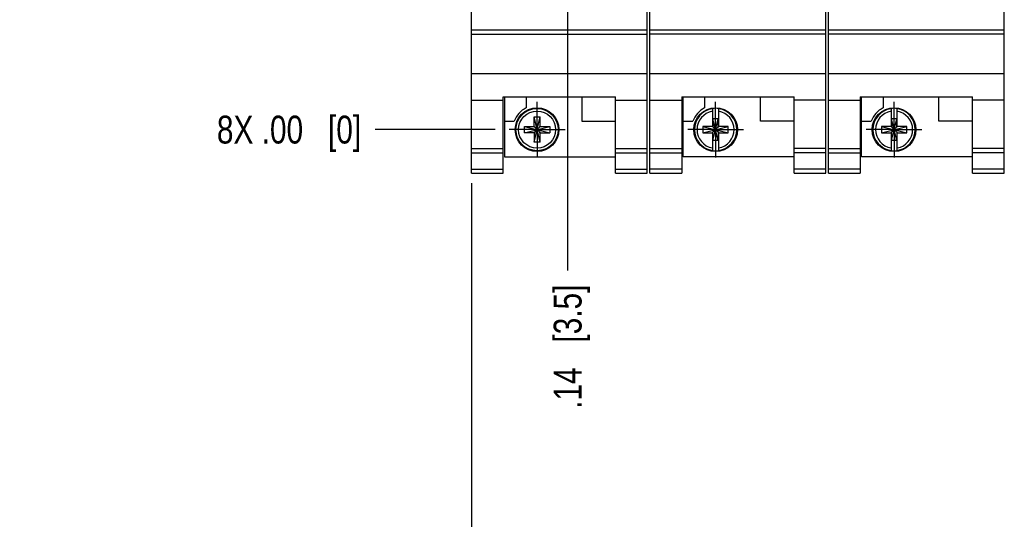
# Model space of a CAD drawing. Header units: inches. Extents: x 0 to 22, y 0 to 17.
# Tile 42 of 121: x 4.7 to 9.1, y 5.8 to 8. Entities that reach past the tile are written whole.
import ezdxf

# ---------------------------------------------------------------- set-up
doc = ezdxf.new("R2010")
doc.units = ezdxf.units.IN
doc.header["$LTSCALE"] = 1.21
doc.header["$MEASUREMENT"] = 0
doc.linetypes.add('CENTER', pattern=[0.6, 0.375, -0.075, 0.075, -0.075])
doc.layers.get('0').update_dxf_attribs({"linetype": 'CONTINUOUS'})
doc.layers.add('02___PRT_ALL_AXES', color=7, linetype='CONTINUOUS')
doc.layers.add('DIMENSIONS', color=7, linetype='CONTINUOUS')
doc.styles.get("Standard").update_dxf_attribs({"font": 'txt', "width": 0.8})
doc.dimstyles.new('DIMSTYLE_1', dxfattribs={"dimtxt": 0.125, "dimasz": 0.18, "dimexe": 0.125, "dimexo": 0.0625, "dimgap": 0.03125, "dimtad": 0, "dimtih": 1, "dimtoh": 1, "dimzin": 4, "dimdsep": 46, "dimtxsty": 'STANDARD', "dimblk": '_FILLED', "dimblk1": '_FILLED', "dimblk2": '_FILLED', "dimcen": 0.09, "dimadec": 0, "dimazin": 0, "dimtp": 0.01, "dimtm": 0.01, "dimtfac": 1, "dimtofl": 0, "dimtmove": 0, "dimatfit": 3, "dimldrblk": '_FILLED', "dimfxl": 1, "dimtolj": 1, "dimtzin": 4, "dimarcsym": 0})
doc.dimstyles.new('DIMSTYLE_2', dxfattribs={"dimtxt": 0.125, "dimasz": 0.18, "dimexe": 0.125, "dimexo": 0.0625, "dimgap": 0.0625, "dimtad": 0, "dimtih": 1, "dimtoh": 1, "dimzin": 4, "dimdsep": 46, "dimtxsty": 'STANDARD', "dimblk": '_FILLED', "dimblk1": '_FILLED', "dimblk2": '_FILLED', "dimcen": 0.09, "dimadec": 0, "dimazin": 0, "dimtp": 0.01, "dimtm": 0.01, "dimtfac": 1, "dimtofl": 0, "dimtmove": 0, "dimatfit": 3, "dimldrblk": '_FILLED', "dimfxl": 1, "dimtolj": 1, "dimtzin": 4, "dimarcsym": 0})

# ---------------------------------------------------------------- blocks, each defined once
blk = doc.blocks.new('_FILLED')
at = {"color": 0, "linetype": 'BYBLOCK'}
blk.add_solid([(0, 0), (-1, 0.174), (-1, -0.174)], dxfattribs=at)
blk = doc.blocks.new('*D9')
at = {"layer": 'DIMENSIONS', "color": 2, "linetype": 'CONTINUOUS'}
for p, q in [((6.7234, 7.3026), (6.7234, 5.5205)), ((13.9114, 7.3026), (13.9114, 5.5205)), ((6.7234, 5.6455), (9.6424, 5.6455)), ((13.9114, 5.6455), (10.9924, 5.6455))]:
    blk.add_line(p, q, dxfattribs=at)
at = {"layer": 'DIMENSIONS', "color": 2, "linetype": 'CONTINUOUS', "xscale": 0.18, "yscale": 0.18, "zscale": 0.18, "rotation": 180}
blk.add_blockref('_FILLED', (6.7234, 5.6455), dxfattribs=at)
at = {"layer": 'DIMENSIONS', "color": 2, "linetype": 'CONTINUOUS', "xscale": 0.18, "yscale": 0.18, "zscale": 0.18}
blk.add_blockref('_FILLED', (13.9114, 5.6455), dxfattribs=at)
at = {"layer": 'DIMENSIONS', "color": 2, "linetype": 'CONTINUOUS', "insert": (10.3174, 5.708), "char_height": 0.125, "width": 1.225, "attachment_point": 2, "line_spacing_factor": 0.9}
blk.add_mtext('7.19{\\Ftxt.shx;\\W1.000000;\\H0.125000; }[182.6]', dxfattribs=at)
blk = doc.blocks.new('*D15')
at = {"layer": 'DIMENSIONS', "color": 2, "linetype": 'CONTINUOUS'}
blk.add_line((7.1542, 9.8159), (7.1542, 6.9097), dxfattribs=at)
at = {"layer": 'DIMENSIONS', "color": 2, "linetype": 'CONTINUOUS', "insert": (7.0917, 6.8472), "char_height": 0.125, "width": 0.925, "attachment_point": 3, "rotation": 90, "line_spacing_factor": 0.9}
blk.add_mtext('.14{\\Ftxt.shx;\\W1.000000;\\H0.125000; }[3.5]', dxfattribs=at)
blk = doc.blocks.new('*D19')
at = {"layer": 'DIMENSIONS', "color": 2, "linetype": 'CONTINUOUS'}
for p, q in [((7.4272, 8.7589), (7.3077, 8.603)), ((7.8088, 8.7589), (7.4272, 8.7589)), ((7.3077, 8.603), (6.2914, 8.603))]:
    blk.add_line(p, q, dxfattribs=at)
at = {"layer": 'DIMENSIONS', "color": 2, "linetype": 'CONTINUOUS', "insert": (6.2289, 8.6655), "char_height": 0.125, "width": 1.125, "attachment_point": 3, "line_spacing_factor": 0.9}
blk.add_mtext('1.22{\\Ftxt.shx;\\W1.000000;\\H0.125000; }[30.9]', dxfattribs=at)
blk = doc.blocks.new('*D20')
at = {"layer": 'DIMENSIONS', "color": 2, "linetype": 'CONTINUOUS'}
blk.add_line((6.8298, 7.5422), (6.2914, 7.5422), dxfattribs=at)
at = {"layer": 'DIMENSIONS', "color": 2, "linetype": 'CONTINUOUS', "insert": (6.2289, 7.6047), "char_height": 0.125, "width": 1.025, "attachment_point": 3, "line_spacing_factor": 0.9}
blk.add_mtext('8X .00{\\Ftxt.shx;\\W1.000000;\\H0.125000; }[0]', dxfattribs=at)
blk = doc.blocks.new('*D21')
at = {"layer": 'DIMENSIONS', "color": 2, "linetype": 'CONTINUOUS'}
blk.add_line((6.8936, 8.8415), (6.2914, 8.8415), dxfattribs=at)
at = {"layer": 'DIMENSIONS', "color": 2, "linetype": 'CONTINUOUS', "insert": (6.2289, 8.904), "char_height": 0.125, "width": 0.925, "attachment_point": 3, "line_spacing_factor": 0.9}
blk.add_mtext('1.30{\\Ftxt.shx;\\W1.000000;\\H0.125000; }[33]', dxfattribs=at)
blk = doc.blocks.new('*D22')
at = {"layer": 'DIMENSIONS', "color": 2, "linetype": 'CONTINUOUS'}
for p, q in [((7.6684, 9.4189), (7.4389, 9.0677)), ((7.8088, 9.4189), (7.6684, 9.4189)), ((7.4389, 9.0677), (6.2914, 9.0677))]:
    blk.add_line(p, q, dxfattribs=at)
at = {"layer": 'DIMENSIONS', "color": 2, "linetype": 'CONTINUOUS', "insert": (6.2289, 9.1302), "char_height": 0.125, "width": 1.125, "attachment_point": 3, "line_spacing_factor": 0.9}
blk.add_mtext('1.88{\\Ftxt.shx;\\W1.000000;\\H0.125000; }[47.7]', dxfattribs=at)
blk = doc.blocks.new('*D23')
at = {"layer": 'DIMENSIONS', "color": 2, "linetype": 'CONTINUOUS'}
blk.add_line((6.8936, 9.4715), (6.2914, 9.4715), dxfattribs=at)
at = {"layer": 'DIMENSIONS', "color": 2, "linetype": 'CONTINUOUS', "insert": (6.2289, 9.534), "char_height": 0.125, "width": 0.925, "attachment_point": 3, "line_spacing_factor": 0.9}
blk.add_mtext('1.93{\\Ftxt.shx;\\W1.000000;\\H0.125000; }[49]', dxfattribs=at)
blk = doc.blocks.new('*D24')
at = {"layer": 'DIMENSIONS', "color": 2, "linetype": 'CONTINUOUS'}
for p, q in [((7.4689, 9.462), (7.3421, 9.2852)), ((8.7233, 9.462), (7.4689, 9.462)), ((7.3421, 9.2852), (6.2914, 9.2852))]:
    blk.add_line(p, q, dxfattribs=at)
at = {"layer": 'DIMENSIONS', "color": 2, "linetype": 'CONTINUOUS', "insert": (6.2289, 9.3477), "char_height": 0.125, "width": 1.425, "attachment_point": 3, "line_spacing_factor": 0.9}
blk.add_mtext('2X 1.92{\\Ftxt.shx;\\W1.000000;\\H0.125000; }[48.8]', dxfattribs=at)
blk = doc.blocks.new('*D36')
at = {"layer": 'DIMENSIONS', "color": 2, "linetype": 'CONTINUOUS'}
blk.add_line((6.8298, 12.3631), (6.2859, 12.3631), dxfattribs=at)
at = {"layer": 'DIMENSIONS', "color": 2, "linetype": 'CONTINUOUS', "insert": (6.2234, 12.4256), "char_height": 0.125, "width": 1.525, "attachment_point": 3, "line_spacing_factor": 0.9}
blk.add_mtext('8X 4.82{\\Ftxt.shx;\\W1.000000;\\H0.125000; }[122.5]', dxfattribs=at)
blk = doc.blocks.new('*D37')
at = {"layer": 'DIMENSIONS', "color": 2, "linetype": 'CONTINUOUS'}
for p, q in [((6.2984, 12.6432), (6.2788, 12.6432)), ((6.4686, 12.4851), (6.2984, 12.6432)), ((6.6609, 12.4851), (6.4686, 12.4851))]:
    blk.add_line(p, q, dxfattribs=at)
at = {"layer": 'DIMENSIONS', "color": 2, "linetype": 'CONTINUOUS', "insert": (6.2163, 12.7057), "char_height": 0.125, "width": 1.225, "attachment_point": 3, "line_spacing_factor": 0.9}
blk.add_mtext('4.94{\\Ftxt.shx;\\W1.000000;\\H0.125000; }[125.6]', dxfattribs=at)
blk = doc.blocks.new('*D38')
at = {"layer": 'DIMENSIONS', "color": 2, "linetype": 'CONTINUOUS'}
blk.add_line((6.9666, 10.0035), (6.2859, 10.0035), dxfattribs=at)
at = {"layer": 'DIMENSIONS', "color": 2, "linetype": 'CONTINUOUS', "insert": (6.2234, 10.066), "char_height": 0.125, "width": 1.125, "attachment_point": 3, "line_spacing_factor": 0.9}
blk.add_mtext('2.46{\\Ftxt.shx;\\W1.000000;\\H0.125000; }[62.5]', dxfattribs=at)
blk = doc.blocks.new('*D39')
at = {"layer": 'DIMENSIONS', "color": 2, "linetype": 'CONTINUOUS'}
for p, q in [((7.2806, 10.2904), (6.2859, 10.2904)), ((7.443, 10.079), (7.2806, 10.2904)), ((7.8088, 10.079), (7.443, 10.079))]:
    blk.add_line(p, q, dxfattribs=at)
at = {"layer": 'DIMENSIONS', "color": 2, "linetype": 'CONTINUOUS', "insert": (6.2234, 10.3529), "char_height": 0.125, "width": 1.125, "attachment_point": 3, "line_spacing_factor": 0.9}
blk.add_mtext('2.54{\\Ftxt.shx;\\W1.000000;\\H0.125000; }[64.4]', dxfattribs=at)
blk = doc.blocks.new('*D40')
at = {"layer": 'DIMENSIONS', "color": 2, "linetype": 'CONTINUOUS'}
for p, q in [((7.9625, 10.4852), (6.2859, 10.4852)), ((8.2613, 10.122), (7.9625, 10.4852)), ((8.7233, 10.122), (8.2613, 10.122))]:
    blk.add_line(p, q, dxfattribs=at)
at = {"layer": 'DIMENSIONS', "color": 2, "linetype": 'CONTINUOUS', "insert": (6.2234, 10.5477), "char_height": 0.125, "width": 1.425, "attachment_point": 3, "line_spacing_factor": 0.9}
blk.add_mtext('2X 2.58{\\Ftxt.shx;\\W1.000000;\\H0.125000; }[65.5]', dxfattribs=at)
blk = doc.blocks.new('*D41')
at = {"layer": 'DIMENSIONS', "color": 2, "linetype": 'CONTINUOUS'}
for p, q in [((8.1423, 10.9466), (6.2859, 10.9466)), ((8.2826, 10.782), (8.1423, 10.9466)), ((8.7233, 10.782), (8.2826, 10.782))]:
    blk.add_line(p, q, dxfattribs=at)
at = {"layer": 'DIMENSIONS', "color": 2, "linetype": 'CONTINUOUS', "insert": (6.2234, 11.0091), "char_height": 0.125, "width": 1.125, "attachment_point": 3, "line_spacing_factor": 0.9}
blk.add_mtext('3.24{\\Ftxt.shx;\\W1.000000;\\H0.125000; }[82.3]', dxfattribs=at)
blk = doc.blocks.new('*D42')
at = {"layer": 'DIMENSIONS', "color": 2, "linetype": 'CONTINUOUS'}
blk.add_line((7.8088, 10.7389), (6.2859, 10.7389), dxfattribs=at)
at = {"layer": 'DIMENSIONS', "color": 2, "linetype": 'CONTINUOUS', "insert": (6.2234, 10.8014), "char_height": 0.125, "width": 1.125, "attachment_point": 3, "line_spacing_factor": 0.9}
blk.add_mtext('3.20{\\Ftxt.shx;\\W1.000000;\\H0.125000; }[81.2]', dxfattribs=at)
blk = doc.blocks.new('*D43')
at = {"layer": 'DIMENSIONS', "color": 2, "linetype": 'CONTINUOUS'}
blk.add_line((9.9628, 11.1401), (6.2859, 11.1401), dxfattribs=at)
at = {"layer": 'DIMENSIONS', "color": 2, "linetype": 'CONTINUOUS', "insert": (6.2234, 11.2026), "char_height": 0.125, "width": 1.125, "attachment_point": 3, "line_spacing_factor": 0.9}
blk.add_mtext('3.60{\\Ftxt.shx;\\W1.000000;\\H0.125000; }[91.4]', dxfattribs=at)
blk = doc.blocks.new('*D44')
at = {"layer": 'DIMENSIONS', "color": 2, "linetype": 'CONTINUOUS'}
for p, q in [((7.3214, 11.5441), (6.2859, 11.5441)), ((7.4357, 11.3989), (7.3214, 11.5441)), ((7.8088, 11.3989), (7.4357, 11.3989))]:
    blk.add_line(p, q, dxfattribs=at)
at = {"layer": 'DIMENSIONS', "color": 2, "linetype": 'CONTINUOUS', "insert": (6.2234, 11.6066), "char_height": 0.125, "width": 0.925, "attachment_point": 3, "line_spacing_factor": 0.9}
blk.add_mtext('3.86{\\Ftxt.shx;\\W1.000000;\\H0.125000; }[98]', dxfattribs=at)
blk = doc.blocks.new('*D45')
at = {"layer": 'DIMENSIONS', "color": 2, "linetype": 'CONTINUOUS'}
for p, q in [((6.3602, 11.3571), (6.2859, 11.3571)), ((6.4849, 11.214), (6.3602, 11.3571)), ((6.8936, 11.214), (6.4849, 11.214))]:
    blk.add_line(p, q, dxfattribs=at)
at = {"layer": 'DIMENSIONS', "color": 2, "linetype": 'CONTINUOUS', "insert": (6.2234, 11.4196), "char_height": 0.125, "width": 1.125, "attachment_point": 3, "line_spacing_factor": 0.9}
blk.add_mtext('3.67{\\Ftxt.shx;\\W1.000000;\\H0.125000; }[93.3]', dxfattribs=at)

msp = doc.modelspace()

# ---------------------------------------------------------------- linework, layer by layer
at = {"color": 7, "linetype": 'CONTINUOUS'}
for p, q in [((6.7234, 7.3472), (6.7234, 12.4851)), ((7.5114, 7.3472), (7.5114, 12.4851)), ((7.5234, 7.3472), (7.5234, 12.4851)), ((8.3114, 7.3472), (8.3114, 12.4851)), ((8.3234, 7.3472), (8.3234, 8.3492)), ((9.1114, 7.3472), (9.1114, 8.3492)), ((6.7234, 7.9892), (7.5114, 7.9892)), ((7.5234, 7.9892), (8.3114, 7.9892)), ((8.3234, 7.9892), (9.1114, 7.9892)), ((6.7234, 7.9697), (7.5114, 7.9697)), ((8.3114, 7.9697), (7.5234, 7.9697)), ((9.1114, 7.9697), (8.3234, 7.9697)), ((6.7234, 7.7939), (7.5114, 7.7939)), ((7.5234, 7.7939), (8.3114, 7.7939)), ((8.3234, 7.7939), (9.1114, 7.7939)), ((6.8654, 7.3472), (6.8654, 7.6895)), ((6.8654, 7.6895), (7.3694, 7.6895)), ((6.8714, 7.6895), (6.8714, 7.4202)), ((6.9684, 7.6895), (6.9684, 7.6396)), ((7.2184, 7.6895), (7.2184, 7.5802)), ((7.3694, 7.3472), (7.3694, 7.6895)), ((7.6654, 7.6895), (7.6654, 7.3472)), ((7.6654, 7.6895), (8.1694, 7.6895)), ((7.6714, 7.4202), (7.6714, 7.6895)), ((7.7684, 7.6895), (7.7684, 7.6396)), ((8.0184, 7.5802), (8.0184, 7.6895)), ((8.1694, 7.3472), (8.1694, 7.6895)), ((8.4654, 7.6895), (8.9694, 7.6895)), ((8.4654, 7.6895), (8.4654, 7.3472)), ((8.4714, 7.4202), (8.4714, 7.6895)), ((8.5684, 7.6895), (8.5684, 7.6396)), ((8.8184, 7.5802), (8.8184, 7.6895)), ((8.9694, 7.3472), (8.9694, 7.6895)), ((6.7234, 7.6742), (6.8654, 7.6742)), ((7.3694, 7.6742), (7.5114, 7.6742)), ((7.5234, 7.6742), (7.6654, 7.6742)), ((7.8036, 7.6368), (7.8036, 7.5539)), ((7.8312, 7.5539), (7.8312, 7.6368)), ((8.3114, 7.6742), (8.1694, 7.6742)), ((8.3234, 7.6742), (8.4654, 7.6742)), ((8.6036, 7.6368), (8.6036, 7.5539)), ((8.6312, 7.5539), (8.6312, 7.6368)), ((9.1114, 7.6742), (8.9694, 7.6742)), ((7.0312, 7.4851), (7.0036, 7.5993)), ((7.0036, 7.5539), (7.0036, 7.5993)), ((7.0036, 7.4851), (7.0312, 7.5993)), ((7.0036, 7.5993), (7.0312, 7.5993)), ((7.0312, 7.5539), (7.0312, 7.5993)), ((7.8291, 7.4937), (7.8057, 7.5907)), ((7.8057, 7.5907), (7.8057, 7.5539)), ((7.8291, 7.5907), (7.8057, 7.5907)), ((7.8057, 7.4937), (7.8291, 7.5907)), ((7.8291, 7.5539), (7.8291, 7.5907)), ((8.6291, 7.5907), (8.6057, 7.5907)), ((8.6291, 7.4937), (8.6057, 7.5907)), ((8.6057, 7.5907), (8.6057, 7.5539)), ((8.6057, 7.4937), (8.6291, 7.5907)), ((8.6291, 7.5539), (8.6291, 7.5907)), ((6.8714, 7.5802), (6.9153, 7.5802)), ((6.9603, 7.5284), (6.9603, 7.556)), ((6.9603, 7.556), (7.0745, 7.5284)), ((6.9603, 7.556), (7.0057, 7.556)), ((6.9603, 7.5284), (7.0745, 7.556)), ((7.0036, 7.5539), (7.0057, 7.5539)), ((7.0057, 7.556), (7.0057, 7.5539)), ((7.0291, 7.5305), (7.0057, 7.5539)), ((7.0057, 7.5305), (7.0291, 7.5539)), ((7.0291, 7.5539), (7.0291, 7.556)), ((7.0291, 7.556), (7.0745, 7.556)), ((7.0312, 7.5539), (7.0291, 7.5539)), ((7.0745, 7.556), (7.0745, 7.5284)), ((7.2184, 7.5802), (7.3694, 7.5802)), ((7.6714, 7.5802), (7.7153, 7.5802)), ((7.7603, 7.556), (7.8745, 7.5284)), ((7.7603, 7.556), (7.7603, 7.5284)), ((7.8036, 7.556), (7.7603, 7.556)), ((7.7603, 7.5284), (7.8745, 7.556)), ((7.8057, 7.5539), (7.8036, 7.5539)), ((7.8291, 7.5305), (7.8057, 7.5539)), ((7.8057, 7.5305), (7.8291, 7.5539)), ((7.8291, 7.5539), (7.8312, 7.5539)), ((7.8745, 7.556), (7.8312, 7.556)), ((7.8745, 7.5284), (7.8745, 7.556)), ((8.1694, 7.5802), (8.0184, 7.5802)), ((8.4714, 7.5802), (8.5153, 7.5802)), ((8.5603, 7.556), (8.6745, 7.5284)), ((8.6036, 7.556), (8.5603, 7.556)), ((8.5603, 7.556), (8.5603, 7.5284)), ((8.5603, 7.5284), (8.6745, 7.556)), ((8.6057, 7.5539), (8.6036, 7.5539)), ((8.6057, 7.5539), (8.6291, 7.5305)), ((8.6057, 7.5305), (8.6291, 7.5539)), ((8.6291, 7.5539), (8.6312, 7.5539)), ((8.6745, 7.556), (8.6312, 7.556)), ((8.6745, 7.5284), (8.6745, 7.556)), ((8.9694, 7.5802), (8.8184, 7.5802)), ((7.0057, 7.5284), (6.9603, 7.5284)), ((7.0036, 7.5305), (7.0036, 7.4851)), ((7.0036, 7.5305), (7.0057, 7.5305)), ((7.0057, 7.5305), (7.0057, 7.5284)), ((7.0291, 7.5284), (7.0291, 7.5305)), ((7.0312, 7.5305), (7.0291, 7.5305)), ((7.0291, 7.5284), (7.0745, 7.5284)), ((7.0312, 7.4851), (7.0312, 7.5305)), ((7.7603, 7.5284), (7.8036, 7.5284)), ((7.8036, 7.5305), (7.8036, 7.4476)), ((7.8057, 7.5305), (7.8036, 7.5305)), ((7.8057, 7.4937), (7.8057, 7.5305)), ((7.8291, 7.5305), (7.8291, 7.4937)), ((7.8312, 7.5305), (7.8291, 7.5305)), ((7.8312, 7.4476), (7.8312, 7.5305)), ((7.8312, 7.5284), (7.8745, 7.5284)), ((8.5603, 7.5284), (8.6036, 7.5284)), ((8.6057, 7.5305), (8.6036, 7.5305)), ((8.6036, 7.5305), (8.6036, 7.4476)), ((8.6057, 7.4937), (8.6057, 7.5305)), ((8.6312, 7.5305), (8.6291, 7.5305)), ((8.6291, 7.5305), (8.6291, 7.4937)), ((8.6312, 7.4476), (8.6312, 7.5305)), ((8.6312, 7.5284), (8.6745, 7.5284)), ((7.0312, 7.4851), (7.0036, 7.4851)), ((7.8291, 7.4937), (7.8057, 7.4937)), ((8.6291, 7.4937), (8.6057, 7.4937)), ((6.7234, 7.4572), (6.8654, 7.4572)), ((6.7234, 7.438), (6.8654, 7.438)), ((6.8714, 7.4202), (7.3694, 7.4202)), ((7.3694, 7.4572), (7.5114, 7.4572)), ((7.3694, 7.438), (7.5114, 7.438)), ((7.5234, 7.4572), (7.6654, 7.4572)), ((7.5234, 7.438), (7.6654, 7.438)), ((8.1694, 7.4202), (7.6714, 7.4202)), ((8.3114, 7.4572), (8.1694, 7.4572)), ((8.3114, 7.438), (8.1694, 7.438)), ((8.3234, 7.4572), (8.4654, 7.4572)), ((8.3234, 7.438), (8.4654, 7.438)), ((8.9694, 7.4202), (8.4714, 7.4202)), ((9.1114, 7.4572), (8.9694, 7.4572)), ((9.1114, 7.438), (8.9694, 7.438)), ((6.7234, 7.3651), (6.8654, 7.3651)), ((6.7234, 7.3472), (6.8654, 7.3472)), ((7.3694, 7.3651), (7.5114, 7.3651)), ((7.3694, 7.3472), (7.5114, 7.3472)), ((7.6654, 7.3651), (7.5234, 7.3651)), ((7.5234, 7.3472), (7.6654, 7.3472)), ((8.3114, 7.3651), (8.1694, 7.3651)), ((8.1694, 7.3472), (8.3114, 7.3472)), ((8.4654, 7.3651), (8.3234, 7.3651)), ((8.3234, 7.3472), (8.4654, 7.3472)), ((9.1114, 7.3651), (8.9694, 7.3651)), ((8.9694, 7.3472), (9.1114, 7.3472))]:
    msp.add_line(p, q, dxfattribs=at)
for centre in [(7.0174, 7.5422), (7.8174, 7.5422), (8.6174, 7.5422)]:
    msp.add_circle(centre, 0.098, dxfattribs=at)
at = {"color": 9, "linetype": 'CONTINUOUS'}
for radius in [0.0947, 0.0832]:
    msp.add_circle((7.0174, 7.5422), radius, dxfattribs=at)
at = {"color": 7, "linetype": 'CONTINUOUS'}
for centre, radius, start, end in [((7.0174, 7.5422), 0.109, 116.7143, 159.5968), ((7.8174, 7.5422), 0.109, 116.7143, 159.5968), ((7.8174, 7.5422), 0.0956, 81.7166, 98.2834), ((8.6174, 7.5422), 0.109, 116.7143, 159.5968), ((8.6174, 7.5422), 0.0956, 81.7166, 98.2834), ((7.8174, 7.5422), 0.0956, 261.7166, 278.2834), ((8.6174, 7.5422), 0.0956, 261.7166, 278.2834)]:
    msp.add_arc(centre, radius, start, end, dxfattribs=at)
at = {"color": 9, "linetype": 'CONTINUOUS'}
for centre, radius, start, end in [((7.8174, 7.5422), 0.0947, 98.3637, 261.6363), ((7.8174, 7.5422), 0.0947, 278.3637, 81.6363), ((8.6174, 7.5422), 0.0947, 98.3637, 261.6363), ((8.6174, 7.5422), 0.0947, 278.3637, 81.6363), ((7.8174, 7.5422), 0.0832, 99.5336, 260.4664), ((7.8174, 7.5422), 0.0832, 279.5336, 80.4664), ((8.6174, 7.5422), 0.0832, 99.5336, 260.4664), ((8.6174, 7.5422), 0.0832, 279.5336, 80.4664)]:
    msp.add_arc(centre, radius, start, end, dxfattribs=at)
at = {"layer": '02___PRT_ALL_AXES', "color": 7, "linetype": 'CENTER'}
for p, q in [((7.0174, 7.5422), (7.0174, 7.6673)), ((7.8174, 7.5422), (7.8174, 7.6673)), ((8.6174, 7.5422), (8.6174, 7.6673)), ((7.0174, 7.5422), (6.8923, 7.5422)), ((7.0174, 7.5422), (7.0174, 7.4171)), ((7.0174, 7.5422), (7.1425, 7.5422)), ((7.8174, 7.5422), (7.6923, 7.5422)), ((7.8174, 7.5422), (7.8174, 7.4171)), ((7.8174, 7.5422), (7.9425, 7.5422)), ((8.6174, 7.5422), (8.4923, 7.5422)), ((8.6174, 7.5422), (8.7425, 7.5422)), ((8.6174, 7.5422), (8.6174, 7.4171))]:
    msp.add_line(p, q, dxfattribs=at)

# ---------------------------------------------------------------- dimensions: what is measured, and where the dimension line sits
at = {"layer": 'DIMENSIONS', "color": 2, "linetype": 'CONTINUOUS'}
for feature_location, offset, dtype, origin, picture, middle in [((6.6609, 12.4851), (-0.3821, 0.1581), 0, (6.7234, 7.5422), '*D37', (5.6038, 12.6432)), ((7.8088, 11.3989), (-1.5229, 0.1452), 0, (7.8713, 7.5422), '*D44', (5.7609, 11.5441)), ((6.8936, 11.214), (-0.6077, 0.1431), 0, (6.9561, 7.5422), '*D45', (5.6609, 11.3571)), ((9.9628, 11.1401), (-3.6769, 0), 0, (10.0253, 7.5422), '*D43', (5.6609, 11.1401)), ((8.7233, 10.782), (-2.4374, 0.1646), 0, (8.7858, 7.5422), '*D41', (5.6609, 10.9466)), ((7.8088, 10.7389), (-1.5229, 0), 0, (7.8713, 7.5422), '*D42', (5.6609, 10.7389)), ((7.8088, 10.079), (-1.5229, 0.2115), 0, (7.8713, 7.5422), '*D39', (5.6609, 10.2904)), ((6.9666, 10.0035), (-0.6807, 0), 0, (7.0291, 7.5422), '*D38', (5.6609, 10.0035)), ((7.1542, 9.8159), (0, -2.9062), 1, (7.0174, 9.8784), '*D15', (7.1542, 6.3847)), ((6.8936, 9.4715), (-0.6022, 0), 0, (6.9561, 7.5422), '*D23', (5.7664, 9.4715)), ((7.8088, 9.4189), (-1.5174, -0.3512), 0, (7.8713, 7.5422), '*D22', (5.6664, 9.0677)), ((6.8936, 8.8415), (-0.6022, 0), 0, (6.9561, 7.5422), '*D21', (5.7664, 8.8415)), ((7.8088, 8.7589), (-1.5174, -0.1559), 0, (6.8923, 7.5422), '*D19', (5.6664, 8.603))]:
    dim = msp.add_ordinate_dim(feature_location=feature_location, offset=offset, dtype=dtype, origin=origin, dimstyle='DIMSTYLE_1', dxfattribs=at)
    dim.commit()
    dim.dimension.update_dxf_attribs({"geometry": picture, "text_midpoint": middle})
for feature_location, offset, origin, text, picture, middle in [((6.8298, 12.3631), (-0.5439, 0), (6.8923, 7.5422), '8X <>', '*D36', (5.4609, 12.3631)), ((8.7233, 10.122), (-2.4374, 0.3633), (8.7858, 7.5422), '2X <>', '*D40', (5.5109, 10.4852)), ((8.7233, 9.462), (-2.4319, -0.1768), (8.7858, 7.5422), '2X <>', '*D24', (5.5164, 9.2852)), ((6.8298178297, 7.5422023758), (-0.5384213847, 0), (6.8923178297, 7.5422023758), '8X <>', '*D20', (5.716396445, 7.5422023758))]:
    dim = msp.add_ordinate_dim(feature_location=feature_location, offset=offset, dtype=0, origin=origin, text=text, dimstyle='DIMSTYLE_1', dxfattribs=at)
    dim.commit()
    dim.dimension.update_dxf_attribs({"geometry": picture, "text_midpoint": middle})
dim = msp.add_linear_dim(base=(13.9114, 5.6455), p1=(6.7234, 7.3651), p2=(13.9114, 7.3651), dimstyle='DIMSTYLE_2', dxfattribs=at)
dim.commit()
dim.dimension.update_dxf_attribs({"geometry": '*D9', "text_midpoint": (10.3174, 5.6455), "dimtype": 160})

doc.saveas('drawing.dxf')
